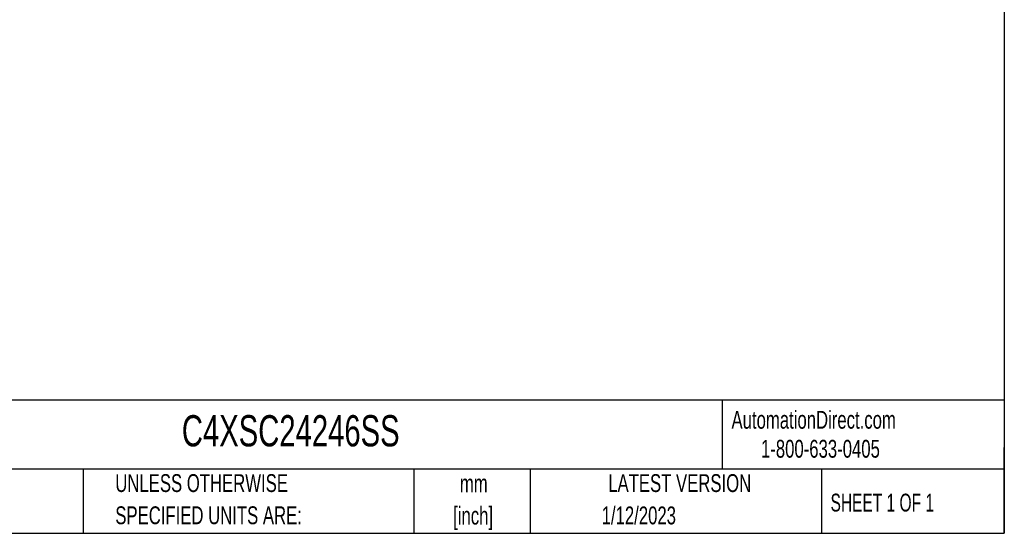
# Model space of a CAD drawing. Header units: inches. Extents: x 0 to 126, y 0 to 96.
# Tile 12 of 18: x 71 to 126, y 0 to 29. Entities that reach past the tile are written whole.
import ezdxf

# ---------------------------------------------------------------- set-up
doc = ezdxf.new("R2010")
doc.units = ezdxf.units.IN
doc.header["$MEASUREMENT"] = 0
doc.layers.add('TEXT', color=140, linetype='CONTINUOUS', lineweight=25)
doc.styles.add('SLDTEXTSTYLE0', font='TXT', dxfattribs={"width": 0.7})
doc.styles.add('SLDTEXTSTYLE1', font='TXT', dxfattribs={"width": 0.65})

# ---------------------------------------------------------------- blocks, each defined once
blk = doc.blocks.new('SW_NOTE_0_1')
at = {"layer": 'TEXT', "color": 0, "char_height": 2.117, "attachment_point": 2, "style": 'SLDTEXTSTYLE0'}
for s, insert in [('mm', (2.84, 2.73)), ('[inch]', (2.76, -1.09))]:
    blk.add_mtext(s, dxfattribs=dict(at, insert=insert))
blk = doc.blocks.new('SW_NOTE_0_2')
at = {"layer": 'TEXT', "color": 0, "char_height": 2.1167, "attachment_point": 1, "style": 'SLDTEXTSTYLE0'}
for s, insert in [('UNLESS OTHERWISE', (0, 2.73)), ('SPECIFIED UNITS ARE:', (0, -1.09))]:
    blk.add_mtext(s, dxfattribs=dict(at, insert=insert))

msp = doc.modelspace()

# ---------------------------------------------------------------- linework, layer by layer
at = {"layer": 'TEXT'}
for p, q in [((126.342, 96.261), (126.342, 0)), ((126.342, 7.474), (0, 7.474)), ((110.485, 7.474), (110.485, 3.61)), ((126.342, 0), (126.342, 4.813)), ((126.342, 3.61), (0, 3.61)), ((74.579, 3.61), (74.579, 0)), ((93.169, 3.61), (93.169, 0)), ((99.701, 3.61), (99.701, 0)), ((116.062, 3.61), (116.062, 0)), ((0, 0), (126.342, 0))]:
    msp.add_line(p, q, dxfattribs=at)

# ---------------------------------------------------------------- block references
at = {"layer": 'TEXT', "xscale": 0.4737247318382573, "yscale": 0.4737247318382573, "zscale": 0.4737247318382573}
for name, p in [('SW_NOTE_0_2', (76.392, 2.03)), ('SW_NOTE_0_1', (95.188, 2.009))]:
    msp.add_blockref(name, p, dxfattribs=at)

# ---------------------------------------------------------------- texts
at = {"layer": 'TEXT', "insert": (80.131, 6.64), "char_height": 1.75476, "width": 15.96827, "attachment_point": 1, "style": 'SLDTEXTSTYLE0'}
msp.add_mtext('C4XSC24246SS', dxfattribs=at)
at = {"layer": 'TEXT'}
for s, insert, char_height, attachment_point, style in [('AutomationDirect.com', (111.015, 6.882), 1.00272, 1, 'SLDTEXTSTYLE0'), ('1-800-633-0405', (112.671, 5.252), 1.00272, 1, 'SLDTEXTSTYLE0'), ('LATEST VERSION', (108.105, 3.323), 1.00272, 2, 'SLDTEXTSTYLE0'), ('SHEET 1 OF 1', (116.58, 2.227), 1.00272, 1, 'SLDTEXTSTYLE1'), ('1/12/2023', (105.807, 1.507), 1.0027, 2, 'SLDTEXTSTYLE0')]:
    msp.add_mtext(s, dxfattribs=dict(at, insert=insert, char_height=char_height, attachment_point=attachment_point, style=style))

doc.saveas('drawing.dxf')
